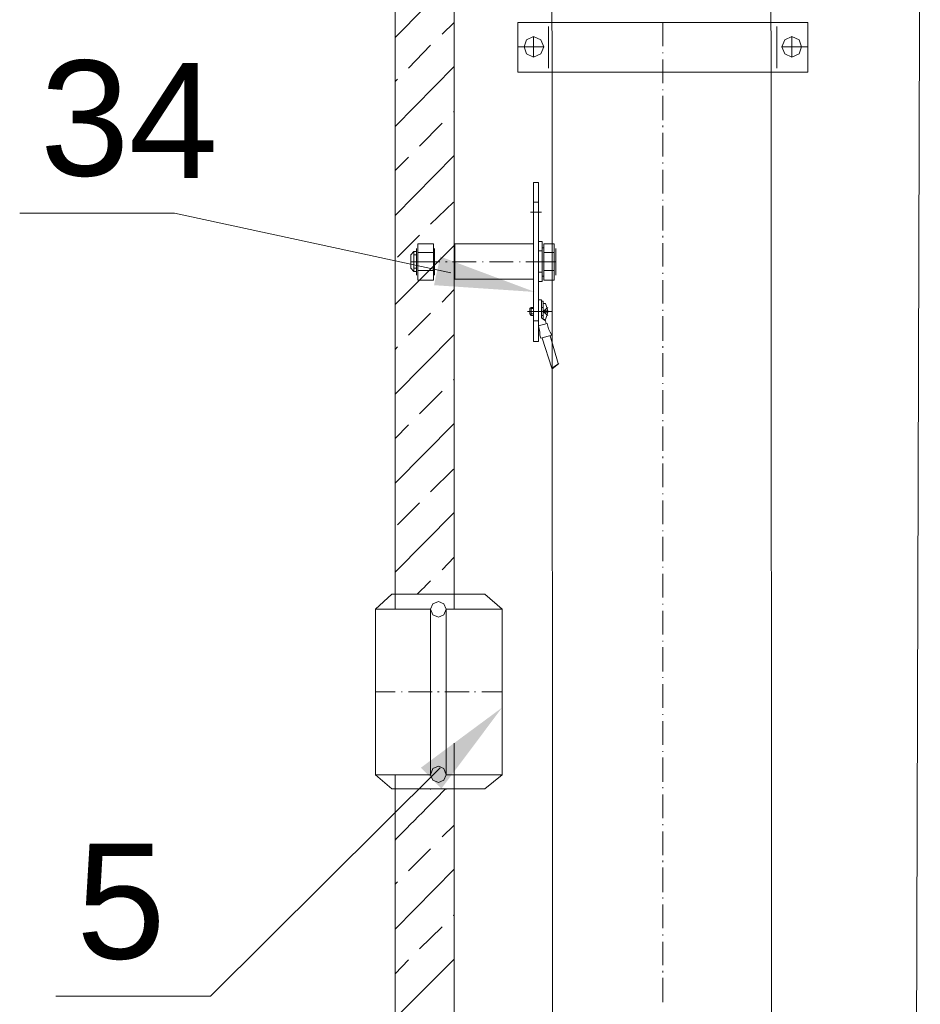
# Model space of a CAD drawing. Extents: x -23500 to 2637, y 21242 to 29547.
# Tile 46 of 121: x -11696 to -11129, y 26576 to 27196. Entities that reach past the tile are written whole.
import ezdxf

# ---------------------------------------------------------------- set-up
doc = ezdxf.new("R2010")
doc.units = 0
doc.header["$LTSCALE"] = 25
doc.layers.get('0').update_dxf_attribs({"linetype": 'CONTINUOUS', "lineweight": 13})
doc.styles.get("Standard").update_dxf_attribs({"font": 'ARIAL.TTF', "height": 50})

msp = doc.modelspace()

# ---------------------------------------------------------------- hatches: boundary and pattern name
h = msp.add_hatch(color=7)
h.dxf.hatch_style = 2
h.paths.add_polyline_path([(-11371.984, 27024.402), (-11435.435, 27028.653), (-11431.55, 27046.679)])
h = msp.add_hatch(color=7)
h.dxf.hatch_style = 2
h.paths.add_polyline_path([(-11392.634, 26762.788), (-11430.755, 26711.9), (-11443.748, 26724.969)])

# ---------------------------------------------------------------- linework, layer by layer
at = {"color": 7, "lineweight": 9}
for points in [[(-11424.89, 27036.373), (-11598.87, 27073.901), (-11696.267, 27073.901)], [(-11431.474, 26724.931), (-11576.101, 26581.15), (-11673.498, 26581.15)]]:
    msp.add_lwpolyline(points, dxfattribs=at)
for points, knots in [([(-11422.783, 26824.7), (-11422.783, 27245.177), (-11422.783, 27522.652), (-11422.783, 27522.652), (-11422.783, 27522.652), (-11459.961, 27522.652), (-11459.961, 27522.652), (-11459.961, 27522.652), (-11459.961, 27245.177), (-11459.961, 26824.7)], [3.757682, 3.757682, 3.757682, 3.757682, 4, 4, 4, 5, 5, 5, 5.242318, 5.242318, 5.242318, 5.242318]), ([(-11223.51, 27359.066), (-11223.51, 27359.066), (-11222.022, 24978.203), (-11222.022, 24978.203), (-11222.022, 24978.203), (-11359.836, 24978.203), (-11359.836, 24978.203), (-11359.836, 24978.203), (-11361.325, 27359.066), (-11361.325, 27359.066)], [0, 0, 0, 0, 1, 1, 1, 2, 2, 2, 3, 3, 3, 3]), ([(-11366.27, 27178.64), (-11366.27, 27178.64), (-11368.25, 27183.093), (-11368.25, 27183.093), (-11368.25, 27183.093), (-11372.716, 27185.073), (-11372.716, 27185.073), (-11372.716, 27185.073), (-11377.181, 27183.093), (-11377.181, 27183.093), (-11377.181, 27183.093), (-11378.67, 27178.64), (-11378.67, 27178.64), (-11378.67, 27178.64), (-11377.181, 27174.174), (-11377.181, 27174.174), (-11377.181, 27174.174), (-11372.716, 27172.181), (-11372.716, 27172.181), (-11372.716, 27172.181), (-11368.25, 27174.174), (-11368.25, 27174.174), (-11368.25, 27174.174), (-11366.27, 27178.64), (-11366.27, 27178.64), (-11366.27, 27178.64), (-11366.27, 27178.64), (-11366.27, 27178.64)], [0, 0, 0, 0, 1, 1, 1, 2, 2, 2, 3, 3, 3, 4, 4, 4, 5, 5, 5, 6, 6, 6, 7, 7, 7, 8, 8, 8, 9, 9, 9, 9]), ([(-11204.172, 27178.64), (-11204.172, 27178.64), (-11205.661, 27183.093), (-11205.661, 27183.093), (-11205.661, 27183.093), (-11210.126, 27185.073), (-11210.126, 27185.073), (-11210.126, 27185.073), (-11214.592, 27183.093), (-11214.592, 27183.093), (-11214.592, 27183.093), (-11216.572, 27178.64), (-11216.572, 27178.64), (-11216.572, 27178.64), (-11214.592, 27174.174), (-11214.592, 27174.174), (-11214.592, 27174.174), (-11210.126, 27172.181), (-11210.126, 27172.181), (-11210.126, 27172.181), (-11205.661, 27174.174), (-11205.661, 27174.174), (-11205.661, 27174.174), (-11204.172, 27178.64), (-11204.172, 27178.64), (-11204.172, 27178.64), (-11204.172, 27178.64), (-11204.172, 27178.64)], [0, 0, 0, 0, 1, 1, 1, 2, 2, 2, 3, 3, 3, 4, 4, 4, 5, 5, 5, 6, 6, 6, 7, 7, 7, 8, 8, 8, 9, 9, 9, 9]), ([(-11372.716, 27032.399), (-11372.716, 27032.399), (-11422.291, 27032.399), (-11422.291, 27032.399), (-11422.291, 27032.399), (-11422.291, 27054.7), (-11422.291, 27054.7), (-11422.291, 27054.7), (-11372.716, 27054.7), (-11372.716, 27054.7), (-11372.716, 27054.7), (-11372.716, 27032.399), (-11372.716, 27032.399)], [0, 0, 0, 0, 1, 1, 1, 2, 2, 2, 3, 3, 3, 4, 4, 4, 4]), ([(-11450.043, 27047.764), (-11450.043, 27047.764), (-11450.043, 27039.337), (-11450.043, 27039.337), (-11450.043, 27039.337), (-11448.063, 27037.357), (-11448.063, 27037.357), (-11448.063, 27037.357), (-11446.574, 27037.357), (-11446.574, 27037.357)], [0, 0, 0, 0, 1, 1, 1, 2, 2, 2, 3, 3, 3, 3]), ([(-11367.758, 27008.103), (-11367.758, 27008.103), (-11367.758, 27018.523), (-11367.758, 27018.523), (-11367.758, 27018.523), (-11366.762, 27018.523), (-11366.762, 27018.523), (-11366.762, 27018.523), (-11366.762, 27007.12), (-11366.762, 27007.12)], [0, 0, 0, 0, 1, 1, 1, 2, 2, 2, 3, 3, 3, 3]), ([(-11375.188, 27014.058), (-11375.188, 27014.058), (-11375.188, 27010.589), (-11375.188, 27010.589), (-11375.188, 27010.589), (-11374.204, 27009.592), (-11374.204, 27009.592)], [0, 0, 0, 0, 1, 1, 1, 2, 2, 2, 2]), ([(-11364.289, 27004.634), (-11364.289, 27004.634), (-11363.293, 27001.165), (-11363.293, 27001.165), (-11363.293, 27001.165), (-11362.309, 26999.185), (-11362.309, 26999.185)], [0, 0, 0, 0, 1, 1, 1, 2, 2, 2, 2]), ([(-11368.755, 26997.204), (-11368.755, 26997.204), (-11368.25, 26995.224), (-11368.25, 26995.224), (-11368.25, 26995.224), (-11361.325, 26997.204), (-11361.325, 26997.204)], [0, 0, 0, 0, 1, 1, 1, 2, 2, 2, 2]), ([(-11437.656, 26824.7), (-11437.656, 26824.7), (-11436.167, 26821.231), (-11436.167, 26821.231), (-11436.167, 26821.231), (-11432.698, 26819.743), (-11432.698, 26819.743), (-11432.698, 26819.743), (-11429.229, 26821.231), (-11429.229, 26821.231), (-11429.229, 26821.231), (-11427.74, 26824.7), (-11427.74, 26824.7), (-11427.74, 26824.7), (-11429.229, 26828.169), (-11429.229, 26828.169), (-11429.229, 26828.169), (-11432.698, 26829.658), (-11432.698, 26829.658), (-11432.698, 26829.658), (-11436.167, 26828.169), (-11436.167, 26828.169), (-11436.167, 26828.169), (-11437.656, 26824.7), (-11437.656, 26824.7), (-11437.656, 26824.7), (-11437.656, 26824.7), (-11437.656, 26824.7)], [0, 0, 0, 0, 1, 1, 1, 2, 2, 2, 3, 3, 3, 4, 4, 4, 5, 5, 5, 6, 6, 6, 7, 7, 7, 8, 8, 8, 9, 9, 9, 9]), ([(-11459.961, 26720.604), (-11459.961, 25372.266), (-11459.961, 22797.091), (-11459.961, 22797.091), (-11459.961, 22797.091), (-11422.783, 22797.091), (-11422.783, 22797.091), (-11422.783, 22797.091), (-11422.783, 25397.751), (-11422.783, 26740.481)], [1.2617955, 1.2617955, 1.2617955, 1.2617955, 2, 2, 2, 3, 3, 3, 3.7418483, 3.7418483, 3.7418483, 3.7418483]), ([(-11437.656, 26720.604), (-11437.656, 26720.604), (-11436.167, 26717.135), (-11436.167, 26717.135), (-11436.167, 26717.135), (-11432.698, 26715.647), (-11432.698, 26715.647), (-11432.698, 26715.647), (-11429.229, 26717.135), (-11429.229, 26717.135), (-11429.229, 26717.135), (-11427.74, 26720.604), (-11427.74, 26720.604), (-11427.74, 26720.604), (-11429.229, 26724.565), (-11429.229, 26724.565), (-11429.229, 26724.565), (-11432.698, 26726.054), (-11432.698, 26726.054), (-11432.698, 26726.054), (-11436.167, 26724.565), (-11436.167, 26724.565), (-11436.167, 26724.565), (-11437.656, 26720.604), (-11437.656, 26720.604), (-11437.656, 26720.604), (-11437.656, 26720.604), (-11437.656, 26720.604)], [0, 0, 0, 0, 1, 1, 1, 2, 2, 2, 3, 3, 3, 4, 4, 4, 5, 5, 5, 6, 6, 6, 7, 7, 7, 8, 8, 8, 9, 9, 9, 9]), ([(-11437.656, 26720.604), (-11437.656, 26720.604), (-11472.346, 26720.604), (-11472.346, 26720.604), (-11472.346, 26720.604), (-11461.939, 26711.673), (-11461.939, 26711.673)], [0, 0, 0, 0, 1, 1, 1, 2, 2, 2, 2])]:
    msp.add_open_spline(points, degree=3, knots=knots, dxfattribs=at)
for points in [[(-11138.74, 24188.542), (-11138.74, 24188.542), (-11129.317, 27336.259), (-11129.317, 27336.259)], [(-11459.958, 27184.581), (-11459.958, 27184.581), (-11422.783, 27222.249), (-11422.783, 27222.249)], [(-11430.226, 27186.562), (-11430.226, 27186.562), (-11422.783, 27194.005), (-11422.783, 27194.005)], [(-11382.631, 27194.005), (-11382.631, 27194.005), (-11200.211, 27194.005), (-11200.211, 27194.005)], [(-11382.631, 27194.005), (-11382.631, 27194.005), (-11382.631, 27162.771), (-11382.631, 27162.771)], [(-11363.293, 27191.519), (-11363.293, 27191.519), (-11363.293, 27165.243), (-11363.293, 27165.243)], [(-11291.415, 27194.005), (-11291.415, 27194.005), (-11291.415, 27179.132), (-11291.415, 27179.132)], [(-11219.537, 27191.519), (-11219.537, 27191.519), (-11219.537, 27165.243), (-11219.537, 27165.243)], [(-11200.211, 27194.005), (-11200.211, 27194.005), (-11200.211, 27162.771), (-11200.211, 27162.771)], [(-11372.716, 27185.073), (-11372.716, 27185.073), (-11372.716, 27172.181), (-11372.716, 27172.181)], [(-11210.126, 27185.073), (-11210.126, 27185.073), (-11210.126, 27172.181), (-11210.126, 27172.181)], [(-11451.532, 27165.243), (-11451.532, 27165.243), (-11437.656, 27179.624), (-11437.656, 27179.624)], [(-11382.631, 27178.64), (-11382.631, 27178.64), (-11366.27, 27178.64), (-11366.27, 27178.64)], [(-11216.572, 27178.64), (-11216.572, 27178.64), (-11200.211, 27178.64), (-11200.211, 27178.64)], [(-11291.415, 27175.158), (-11291.415, 27175.158), (-11291.415, 27174.666), (-11291.415, 27174.666)], [(-11459.958, 27128.573), (-11459.958, 27128.573), (-11422.783, 27166.24), (-11422.783, 27166.24)], [(-11291.415, 27170.693), (-11291.415, 27170.693), (-11291.415, 27155.833), (-11291.415, 27155.833)], [(-11382.631, 27162.771), (-11382.631, 27162.771), (-11200.211, 27162.771), (-11200.211, 27162.771)], [(-11459.958, 27156.817), (-11459.958, 27156.817), (-11458.47, 27158.305), (-11458.47, 27158.305)], [(-11291.415, 27151.859), (-11291.415, 27151.859), (-11291.415, 27151.367), (-11291.415, 27151.367)], [(-11291.415, 27147.898), (-11291.415, 27147.898), (-11291.415, 27132.521), (-11291.415, 27132.521)], [(-11423.275, 27137.491), (-11423.275, 27137.491), (-11422.783, 27137.983), (-11422.783, 27137.983)], [(-11444.594, 27116.173), (-11444.594, 27116.173), (-11430.226, 27130.541), (-11430.226, 27130.541)], [(-11291.415, 27129.065), (-11291.415, 27129.065), (-11291.415, 27128.068), (-11291.415, 27128.068)], [(-11291.415, 27124.599), (-11291.415, 27124.599), (-11291.415, 27109.727), (-11291.415, 27109.727)], [(-11459.958, 27072.551), (-11459.958, 27072.551), (-11422.783, 27110.231), (-11422.783, 27110.231)], [(-11459.958, 27100.808), (-11459.958, 27100.808), (-11451.532, 27109.235), (-11451.532, 27109.235)], [(-11291.415, 27105.766), (-11291.415, 27105.766), (-11291.415, 27105.274), (-11291.415, 27105.274)], [(-11291.415, 27101.3), (-11291.415, 27101.3), (-11291.415, 27086.427), (-11291.415, 27086.427)], [(-11372.716, 27093.365), (-11372.716, 27093.365), (-11372.716, 26993.231), (-11372.716, 26993.231)], [(-11369.739, 27093.365), (-11369.739, 27093.365), (-11372.716, 27093.365), (-11372.716, 27093.365)], [(-11369.739, 26993.231), (-11369.739, 26993.231), (-11369.739, 27093.365), (-11369.739, 27093.365)], [(-11437.656, 27067.102), (-11437.656, 27067.102), (-11423.275, 27080.978), (-11423.275, 27080.978)], [(-11369.739, 27080.978), (-11369.739, 27080.978), (-11372.716, 27080.978), (-11372.716, 27080.978)], [(-11291.415, 27082.466), (-11291.415, 27082.466), (-11291.415, 27081.974), (-11291.415, 27081.974)], [(-11291.415, 27078.493), (-11291.415, 27078.493), (-11291.415, 27063.128), (-11291.415, 27063.128)], [(-11367.758, 27074.532), (-11367.758, 27074.532), (-11374.696, 27074.532), (-11374.696, 27074.532)], [(-11458.47, 27046.275), (-11458.47, 27046.275), (-11444.594, 27060.164), (-11444.594, 27060.164)], [(-11459.958, 27016.53), (-11459.958, 27016.53), (-11422.783, 27053.718), (-11422.783, 27053.718)], [(-11445.577, 27054.702), (-11445.577, 27054.702), (-11445.577, 27049.252), (-11445.577, 27049.252)], [(-11435.675, 27054.702), (-11435.675, 27054.702), (-11445.577, 27054.702), (-11445.577, 27054.702)], [(-11435.675, 27049.252), (-11435.675, 27049.252), (-11435.675, 27054.702), (-11435.675, 27054.702)], [(-11369.739, 27056.19), (-11369.739, 27056.19), (-11367.266, 27056.19), (-11367.266, 27056.19)], [(-11369.739, 27056.19), (-11369.739, 27056.19), (-11369.739, 27030.911), (-11369.739, 27030.911)], [(-11367.266, 27056.19), (-11367.266, 27056.19), (-11367.266, 27030.911), (-11367.266, 27030.911)], [(-11366.27, 27054.702), (-11366.27, 27054.702), (-11359.836, 27054.702), (-11359.836, 27054.702)], [(-11366.27, 27054.702), (-11366.27, 27054.702), (-11366.27, 27031.907), (-11366.27, 27031.907)], [(-11359.836, 27049.252), (-11359.836, 27049.252), (-11359.836, 27054.702), (-11359.836, 27054.702)], [(-11291.415, 27059.659), (-11291.415, 27059.659), (-11291.415, 27058.675), (-11291.415, 27058.675)], [(-11291.415, 27055.194), (-11291.415, 27055.194), (-11291.415, 27040.334), (-11291.415, 27040.334)], [(-11450.043, 27047.764), (-11450.043, 27047.764), (-11448.063, 27049.757), (-11448.063, 27049.757)], [(-11448.063, 27049.757), (-11448.063, 27049.757), (-11446.574, 27049.757), (-11446.574, 27049.757)], [(-11448.063, 27049.757), (-11448.063, 27049.757), (-11448.063, 27037.357), (-11448.063, 27037.357)], [(-11448.063, 27047.764), (-11448.063, 27047.764), (-11446.574, 27047.764), (-11446.574, 27047.764)], [(-11446.574, 27034.884), (-11446.574, 27034.884), (-11446.574, 27051.725), (-11446.574, 27051.725)], [(-11445.577, 27049.252), (-11445.577, 27049.252), (-11445.577, 27037.849), (-11445.577, 27037.849)], [(-11435.675, 27049.252), (-11435.675, 27049.252), (-11445.577, 27049.252), (-11445.577, 27049.252)], [(-11435.675, 27037.849), (-11435.675, 27037.849), (-11435.675, 27049.252), (-11435.675, 27049.252)], [(-11435.183, 27034.884), (-11435.183, 27034.884), (-11435.183, 27051.725), (-11435.183, 27051.725)], [(-11369.739, 27050.236), (-11369.739, 27050.236), (-11367.266, 27050.236), (-11367.266, 27050.236)], [(-11367.266, 27052.229), (-11367.266, 27052.229), (-11366.27, 27052.229), (-11366.27, 27052.229)], [(-11367.266, 27052.229), (-11367.266, 27052.229), (-11367.266, 27034.38), (-11367.266, 27034.38)], [(-11366.27, 27049.252), (-11366.27, 27049.252), (-11359.836, 27049.252), (-11359.836, 27049.252)], [(-11359.836, 27037.849), (-11359.836, 27037.849), (-11359.836, 27049.252), (-11359.836, 27049.252)], [(-11358.84, 27051.725), (-11358.84, 27051.725), (-11358.84, 27034.884), (-11358.84, 27034.884)], [(-11431.714, 27043.311), (-11431.714, 27043.311), (-11450.043, 27043.311), (-11450.043, 27043.311)], [(-11427.248, 27043.311), (-11427.248, 27043.311), (-11428.232, 27043.311), (-11428.232, 27043.311)], [(-11408.907, 27043.311), (-11408.907, 27043.311), (-11423.779, 27043.311), (-11423.779, 27043.311)], [(-11404.441, 27043.311), (-11404.441, 27043.311), (-11404.933, 27043.311), (-11404.933, 27043.311)], [(-11385.608, 27043.311), (-11385.608, 27043.311), (-11400.48, 27043.311), (-11400.48, 27043.311)], [(-11381.142, 27043.311), (-11381.142, 27043.311), (-11381.634, 27043.311), (-11381.634, 27043.311)], [(-11358.84, 27043.311), (-11358.84, 27043.311), (-11377.673, 27043.311), (-11377.673, 27043.311)], [(-11448.063, 27039.337), (-11448.063, 27039.337), (-11446.574, 27039.337), (-11446.574, 27039.337)], [(-11445.577, 27037.849), (-11445.577, 27037.849), (-11445.577, 27031.907), (-11445.577, 27031.907)], [(-11435.675, 27037.849), (-11435.675, 27037.849), (-11445.577, 27037.849), (-11445.577, 27037.849)], [(-11435.675, 27031.907), (-11435.675, 27031.907), (-11435.675, 27037.849), (-11435.675, 27037.849)], [(-11369.739, 27036.865), (-11369.739, 27036.865), (-11367.266, 27036.865), (-11367.266, 27036.865)], [(-11366.27, 27037.849), (-11366.27, 27037.849), (-11359.836, 27037.849), (-11359.836, 27037.849)], [(-11359.836, 27031.907), (-11359.836, 27031.907), (-11359.836, 27037.849), (-11359.836, 27037.849)], [(-11291.415, 27036.373), (-11291.415, 27036.373), (-11291.415, 27035.868), (-11291.415, 27035.868)], [(-11435.675, 27031.907), (-11435.675, 27031.907), (-11445.577, 27031.907), (-11445.577, 27031.907)], [(-11422.291, 27032.399), (-11422.291, 27032.399), (-11422.291, 27032.399), (-11422.291, 27032.399)], [(-11369.739, 27030.911), (-11369.739, 27030.911), (-11367.266, 27030.911), (-11367.266, 27030.911)], [(-11367.266, 27034.38), (-11367.266, 27034.38), (-11366.27, 27034.38), (-11366.27, 27034.38)], [(-11366.27, 27031.907), (-11366.27, 27031.907), (-11359.836, 27031.907), (-11359.836, 27031.907)], [(-11291.415, 27031.907), (-11291.415, 27031.907), (-11291.415, 27017.035), (-11291.415, 27017.035)], [(-11430.226, 27018.019), (-11430.226, 27018.019), (-11422.783, 27025.953), (-11422.783, 27025.953)], [(-11369.739, 27004.634), (-11369.739, 27004.634), (-11369.739, 27019.507), (-11369.739, 27019.507)], [(-11367.758, 27019.507), (-11367.758, 27019.507), (-11369.739, 27019.507), (-11369.739, 27019.507)], [(-11367.758, 27019.507), (-11367.758, 27019.507), (-11367.758, 27008.103), (-11367.758, 27008.103)], [(-11366.762, 27017.035), (-11366.762, 27017.035), (-11365.273, 27017.035), (-11365.273, 27017.035)], [(-11366.762, 27007.12), (-11366.762, 27007.12), (-11366.762, 27017.035), (-11366.762, 27017.035)], [(-11363.785, 27012.569), (-11363.785, 27012.569), (-11365.273, 27017.035), (-11365.273, 27017.035)], [(-11451.532, 26997.204), (-11451.532, 26997.204), (-11437.656, 27011.08), (-11437.656, 27011.08)], [(-11361.325, 27012.077), (-11361.325, 27012.077), (-11376.677, 27012.077), (-11376.677, 27012.077)], [(-11375.188, 27014.058), (-11375.188, 27014.058), (-11374.204, 27014.549), (-11374.204, 27014.549)], [(-11374.204, 27014.549), (-11374.204, 27014.549), (-11372.716, 27014.549), (-11372.716, 27014.549)], [(-11374.204, 27014.549), (-11374.204, 27014.549), (-11374.204, 27009.592), (-11374.204, 27009.592)], [(-11374.204, 27014.058), (-11374.204, 27014.058), (-11372.716, 27014.058), (-11372.716, 27014.058)], [(-11374.204, 27010.589), (-11374.204, 27010.589), (-11372.716, 27010.589), (-11372.716, 27010.589)], [(-11366.762, 27014.549), (-11366.762, 27014.549), (-11367.758, 27014.549), (-11367.758, 27014.549)], [(-11366.27, 27012.569), (-11366.27, 27012.569), (-11363.785, 27014.549), (-11363.785, 27014.549)], [(-11366.27, 27012.569), (-11366.27, 27012.569), (-11363.785, 27012.569), (-11363.785, 27012.569)], [(-11366.27, 27011.585), (-11366.27, 27011.585), (-11366.27, 27012.569), (-11366.27, 27012.569)], [(-11366.27, 27011.585), (-11366.27, 27011.585), (-11363.785, 27009.592), (-11363.785, 27009.592)], [(-11366.27, 27011.585), (-11366.27, 27011.585), (-11363.785, 27011.585), (-11363.785, 27011.585)], [(-11365.273, 27007.12), (-11365.273, 27007.12), (-11363.785, 27011.585), (-11363.785, 27011.585)], [(-11363.785, 27011.585), (-11363.785, 27011.585), (-11363.785, 27012.569), (-11363.785, 27012.569)], [(-11291.415, 27013.074), (-11291.415, 27013.074), (-11291.415, 27012.569), (-11291.415, 27012.569)], [(-11374.204, 27009.592), (-11374.204, 27009.592), (-11372.716, 27009.592), (-11372.716, 27009.592)], [(-11369.739, 27006.123), (-11369.739, 27006.123), (-11372.716, 27006.123), (-11372.716, 27006.123)], [(-11369.739, 27003.159), (-11369.739, 27003.159), (-11364.289, 27004.634), (-11364.289, 27004.634)], [(-11369.739, 27004.634), (-11369.739, 27004.634), (-11369.739, 27003.159), (-11369.739, 27003.159)], [(-11366.762, 27009.592), (-11366.762, 27009.592), (-11367.758, 27009.592), (-11367.758, 27009.592)], [(-11367.758, 27008.103), (-11367.758, 27008.103), (-11365.273, 27006.123), (-11365.273, 27006.123)], [(-11366.762, 27007.12), (-11366.762, 27007.12), (-11365.273, 27007.12), (-11365.273, 27007.12)], [(-11365.273, 27006.123), (-11365.273, 27006.123), (-11364.781, 27004.634), (-11364.781, 27004.634)], [(-11291.415, 27009.1), (-11291.415, 27009.1), (-11291.415, 26993.735), (-11291.415, 26993.735)], [(-11368.755, 26999.185), (-11368.755, 26999.185), (-11369.739, 27003.159), (-11369.739, 27003.159)], [(-11368.755, 26997.204), (-11368.755, 26997.204), (-11368.755, 26999.185), (-11368.755, 26999.185)], [(-11362.309, 26999.185), (-11362.309, 26999.185), (-11361.325, 26997.204), (-11361.325, 26997.204)], [(-11459.958, 26960.029), (-11459.958, 26960.029), (-11422.783, 26997.696), (-11422.783, 26997.696)], [(-11369.739, 26993.231), (-11369.739, 26993.231), (-11372.716, 26993.231), (-11372.716, 26993.231)], [(-11361.325, 26976.378), (-11361.325, 26976.378), (-11367.266, 26995.224), (-11367.266, 26995.224)], [(-11362.309, 26996.712), (-11362.309, 26996.712), (-11357.351, 26979.355), (-11357.351, 26979.355)], [(-11459.958, 26988.286), (-11459.958, 26988.286), (-11458.47, 26989.774), (-11458.47, 26989.774)], [(-11291.415, 26990.266), (-11291.415, 26990.266), (-11291.415, 26989.27), (-11291.415, 26989.27)], [(-11291.415, 26985.801), (-11291.415, 26985.801), (-11291.415, 26970.928), (-11291.415, 26970.928)], [(-11356.859, 26979.355), (-11356.859, 26979.355), (-11361.325, 26975.886), (-11361.325, 26975.886)], [(-11356.859, 26979.355), (-11356.859, 26979.355), (-11361.325, 26976.378), (-11361.325, 26976.378)], [(-11423.275, 26968.948), (-11423.275, 26968.948), (-11422.783, 26969.452), (-11422.783, 26969.452)], [(-11291.415, 26966.967), (-11291.415, 26966.967), (-11291.415, 26966.475), (-11291.415, 26966.475)], [(-11444.594, 26947.629), (-11444.594, 26947.629), (-11430.226, 26962.01), (-11430.226, 26962.01)], [(-11291.415, 26962.502), (-11291.415, 26962.502), (-11291.415, 26947.629), (-11291.415, 26947.629)], [(-11291.415, 26943.668), (-11291.415, 26943.668), (-11291.415, 26943.176), (-11291.415, 26943.176)], [(-11459.958, 26904.008), (-11459.958, 26904.008), (-11422.783, 26941.688), (-11422.783, 26941.688)], [(-11459.958, 26932.265), (-11459.958, 26932.265), (-11451.532, 26940.691), (-11451.532, 26940.691)], [(-11291.415, 26939.707), (-11291.415, 26939.707), (-11291.415, 26924.33), (-11291.415, 26924.33)], [(-11291.415, 26920.861), (-11291.415, 26920.861), (-11291.415, 26919.877), (-11291.415, 26919.877)], [(-11437.656, 26898.558), (-11437.656, 26898.558), (-11423.275, 26912.926), (-11423.275, 26912.926)], [(-11291.415, 26916.408), (-11291.415, 26916.408), (-11291.415, 26901.535), (-11291.415, 26901.535)], [(-11291.415, 26897.562), (-11291.415, 26897.562), (-11291.415, 26897.07), (-11291.415, 26897.07)], [(-11291.415, 26893.109), (-11291.415, 26893.109), (-11291.415, 26878.236), (-11291.415, 26878.236)], [(-11458.47, 26877.744), (-11458.47, 26877.744), (-11444.594, 26891.62), (-11444.594, 26891.62)], [(-11459.958, 26847.999), (-11459.958, 26847.999), (-11422.783, 26885.679), (-11422.783, 26885.679)], [(-11291.415, 26874.275), (-11291.415, 26874.275), (-11291.415, 26873.771), (-11291.415, 26873.771)], [(-11291.415, 26870.302), (-11291.415, 26870.302), (-11291.415, 26854.937), (-11291.415, 26854.937)], [(-11430.226, 26849.488), (-11430.226, 26849.488), (-11422.783, 26857.422), (-11422.783, 26857.422)], [(-11291.415, 26851.468), (-11291.415, 26851.468), (-11291.415, 26850.964), (-11291.415, 26850.964)], [(-11291.415, 26847.003), (-11291.415, 26847.003), (-11291.415, 26832.13), (-11291.415, 26832.13)], [(-11446.069, 26834.123), (-11442.186, 26838.007), (-11437.656, 26842.537), (-11437.656, 26842.537)], [(-11461.939, 26834.123), (-11461.939, 26834.123), (-11472.346, 26824.7), (-11472.346, 26824.7)], [(-11403.445, 26834.123), (-11403.445, 26834.123), (-11461.939, 26834.123), (-11461.939, 26834.123)], [(-11403.445, 26834.123), (-11403.445, 26834.123), (-11392.546, 26824.7), (-11392.546, 26824.7)], [(-11472.346, 26824.7), (-11472.346, 26824.7), (-11472.346, 26720.604), (-11472.346, 26720.604)], [(-11437.656, 26824.7), (-11437.656, 26824.7), (-11472.346, 26824.7), (-11472.346, 26824.7)], [(-11437.656, 26824.7), (-11437.656, 26824.7), (-11437.656, 26720.604), (-11437.656, 26720.604)], [(-11392.546, 26824.7), (-11392.546, 26824.7), (-11427.74, 26824.7), (-11427.74, 26824.7)], [(-11427.74, 26824.7), (-11427.74, 26824.7), (-11427.74, 26720.604), (-11427.74, 26720.604)], [(-11392.546, 26824.7), (-11392.546, 26824.7), (-11392.546, 26720.604), (-11392.546, 26720.604)], [(-11291.415, 26828.169), (-11291.415, 26828.169), (-11291.415, 26827.664), (-11291.415, 26827.664)], [(-11291.415, 26823.703), (-11291.415, 26823.703), (-11291.415, 26808.844), (-11291.415, 26808.844)], [(-11291.415, 26804.87), (-11291.415, 26804.87), (-11291.415, 26804.378), (-11291.415, 26804.378)], [(-11291.415, 26800.909), (-11291.415, 26800.909), (-11291.415, 26785.544), (-11291.415, 26785.544)], [(-11291.415, 26782.063), (-11291.415, 26782.063), (-11291.415, 26781.571), (-11291.415, 26781.571)], [(-11291.415, 26777.61), (-11291.415, 26777.61), (-11291.415, 26762.737), (-11291.415, 26762.737)], [(-11459.958, 26772.652), (-11459.958, 26772.652), (-11472.346, 26772.652), (-11472.346, 26772.652)], [(-11455.493, 26772.652), (-11455.493, 26772.652), (-11455.997, 26772.652), (-11455.997, 26772.652)], [(-11436.659, 26772.652), (-11436.659, 26772.652), (-11451.532, 26772.652), (-11451.532, 26772.652)], [(-11432.206, 26772.652), (-11432.206, 26772.652), (-11433.19, 26772.652), (-11433.19, 26772.652)], [(-11413.36, 26772.652), (-11413.36, 26772.652), (-11428.737, 26772.652), (-11428.737, 26772.652)], [(-11409.399, 26772.652), (-11409.399, 26772.652), (-11409.891, 26772.652), (-11409.891, 26772.652)], [(-11392.546, 26772.652), (-11392.546, 26772.652), (-11405.438, 26772.652), (-11405.438, 26772.652)], [(-11291.415, 26758.764), (-11291.415, 26758.764), (-11291.415, 26758.272), (-11291.415, 26758.272)], [(-11291.415, 26754.311), (-11291.415, 26754.311), (-11291.415, 26739.438), (-11291.415, 26739.438)], [(-11291.415, 26735.464), (-11291.415, 26735.464), (-11291.415, 26734.973), (-11291.415, 26734.973)], [(-11291.415, 26731.503), (-11291.415, 26731.503), (-11291.415, 26716.139), (-11291.415, 26716.139)], [(-11392.546, 26720.604), (-11392.546, 26720.604), (-11427.74, 26720.604), (-11427.74, 26720.604)], [(-11403.445, 26711.673), (-11403.445, 26711.673), (-11392.546, 26720.604), (-11392.546, 26720.604)], [(-11403.445, 26711.673), (-11403.445, 26711.673), (-11461.939, 26711.673), (-11461.939, 26711.673)], [(-11459.958, 26679.456), (-11459.958, 26679.456), (-11438.476, 26701.23), (-11428.172, 26711.673)], [(-11437.656, 26711.673), (-11437.656, 26711.673), (-11437.656, 26711.181), (-11437.656, 26711.181)], [(-11427.74, 26711.673), (-11427.74, 26711.673), (-11427.74, 26711.181), (-11427.74, 26711.181)], [(-11291.415, 26712.67), (-11291.415, 26712.67), (-11291.415, 26712.178), (-11291.415, 26712.178)], [(-11291.415, 26708.204), (-11291.415, 26708.204), (-11291.415, 26693.344), (-11291.415, 26693.344)], [(-11430.226, 26681.436), (-11430.226, 26681.436), (-11422.783, 26688.879), (-11422.783, 26688.879)], [(-11291.415, 26689.371), (-11291.415, 26689.371), (-11291.415, 26688.879), (-11291.415, 26688.879)], [(-11291.415, 26684.905), (-11291.415, 26684.905), (-11291.415, 26670.045), (-11291.415, 26670.045)], [(-11451.532, 26660.118), (-11451.532, 26660.118), (-11437.656, 26674.006), (-11437.656, 26674.006)], [(-11291.415, 26666.564), (-11291.415, 26666.564), (-11291.415, 26665.58), (-11291.415, 26665.58)], [(-11459.958, 26623.447), (-11459.958, 26623.447), (-11422.783, 26661.114), (-11422.783, 26661.114)], [(-11291.415, 26662.098), (-11291.415, 26662.098), (-11291.415, 26646.746), (-11291.415, 26646.746)], [(-11459.958, 26651.691), (-11459.958, 26651.691), (-11458.47, 26653.18), (-11458.47, 26653.18)], [(-11291.415, 26643.277), (-11291.415, 26643.277), (-11291.415, 26642.773), (-11291.415, 26642.773)], [(-11291.415, 26638.812), (-11291.415, 26638.812), (-11291.415, 26623.939), (-11291.415, 26623.939)], [(-11423.275, 26631.874), (-11423.275, 26631.874), (-11422.783, 26632.857), (-11422.783, 26632.857)], [(-11444.594, 26611.047), (-11444.594, 26611.047), (-11430.226, 26624.936), (-11430.226, 26624.936)], [(-11291.415, 26619.978), (-11291.415, 26619.978), (-11291.415, 26619.473), (-11291.415, 26619.473)], [(-11291.415, 26615.512), (-11291.415, 26615.512), (-11291.415, 26600.64), (-11291.415, 26600.64)], [(-11459.958, 26567.426), (-11459.958, 26567.426), (-11422.783, 26604.601), (-11422.783, 26604.601)], [(-11459.958, 26595.19), (-11459.958, 26595.19), (-11451.532, 26604.109), (-11451.532, 26604.109)], [(-11291.415, 26597.171), (-11291.415, 26597.171), (-11291.415, 26596.174), (-11291.415, 26596.174)], [(-11291.415, 26592.705), (-11291.415, 26592.705), (-11291.415, 26577.341), (-11291.415, 26577.341)]]:
    msp.add_open_spline(points, degree=3, dxfattribs=at)

# ---------------------------------------------------------------- texts
at = {"color": 7, "char_height": 72.43765, "attachment_point": 1}
for s, insert in [('{\\fArial|b0|i0|c0;3}', (-11683.428, 27170.032)), ('{\\fArial|b0|i0|c0;4}', (-11627.724, 27168.555)), ('{\\fArial|b0|i0|c0;5}', (-11660.663, 26677.277))]:
    msp.add_mtext(s, dxfattribs=dict(at, insert=insert))

doc.saveas('drawing.dxf')
